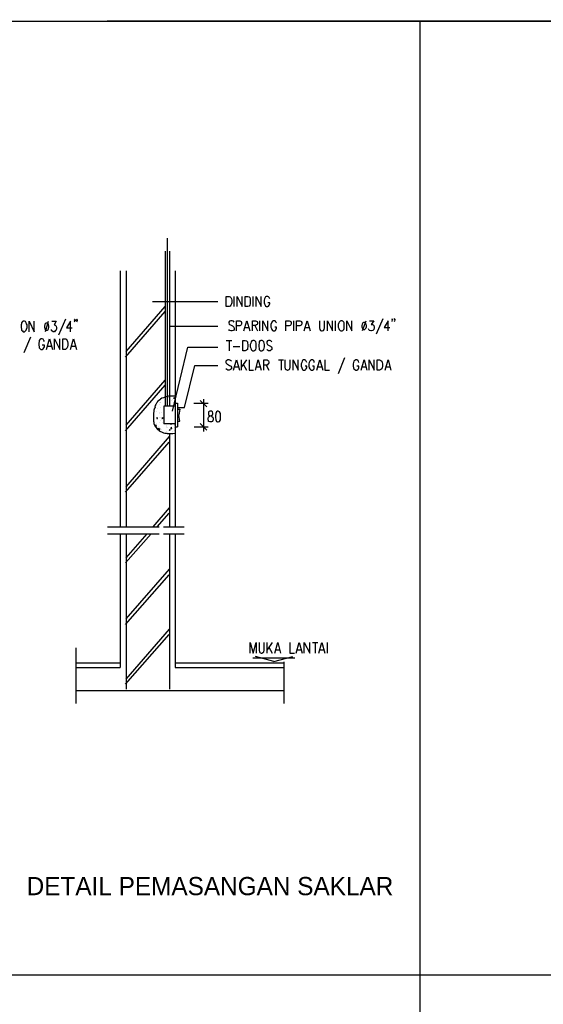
# Model space of a CAD drawing. Header units: millimetres. Extents: x 0 to 420, y 0 to 297.
# Tile 9 of 25: x 109 to 162, y 146 to 245. Entities that reach past the tile are written whole.
import ezdxf

# ---------------------------------------------------------------- set-up
doc = ezdxf.new("R2010")
doc.units = ezdxf.units.MM
doc.layers.add('LINE_000000', color=7, linetype='Continuous')
doc.layers.add('TEXT', color=7, linetype='Continuous')

msp = doc.modelspace()

# ---------------------------------------------------------------- linework, layer by layer
at = {"layer": 'LINE_000000', "lineweight": 25}
for p, q in [((149.733, 52.917), (149.733, 244.602)), ((124.333, 222.8), (124.333, 205.909)), ((124.121, 221.488), (124.121, 205.909)), ((124.545, 221.488), (124.545, 205.909)), ((119.592, 219.541), (119.592, 193.802)), ((120.184, 219.541), (120.184, 193.802)), ((125.137, 219.541), (125.137, 193.802)), ((131.064, 215.942), (131.064, 216.958)), ((132.969, 215.942), (132.969, 216.958)), ((120.184, 211.413), (124.121, 215.942)), ((122.851, 216.45), (129.413, 216.45)), ((120.142, 210.862), (124.121, 215.434)), ((112.353, 214.418), (112.056, 213.402)), ((114.088, 214.672), (113.411, 213.064)), ((124.545, 213.953), (129.413, 213.953)), ((132.165, 213.826), (132.546, 213.826)), ((133.138, 214.037), (133.392, 213.487)), ((133.646, 213.487), (133.646, 214.503)), ((137.033, 213.487), (137.033, 214.503)), ((138.218, 213.826), (138.557, 213.826)), ((141.224, 213.487), (141.224, 214.503)), ((144.272, 214.461), (143.933, 213.487)), ((146.008, 214.715), (145.33, 213.148)), ((110.575, 212.852), (109.897, 211.286)), ((112.31, 211.963), (112.691, 211.963)), ((114.723, 211.963), (115.062, 211.963)), ((124.841, 205.401), (126.407, 211.836)), ((126.407, 211.836), (129.413, 211.836)), ((130.26, 212.513), (130.81, 212.513)), ((130.556, 212.513), (130.556, 211.497)), ((130.937, 211.921), (131.614, 211.921)), ((126.069, 205.782), (127.085, 210.016)), ((127.085, 210.016), (129.413, 210.016)), ((131.064, 209.889), (131.445, 209.889)), ((131.784, 209.55), (131.784, 210.566)), ((132.292, 210.566), (131.784, 209.889)), ((131.953, 210.143), (132.292, 209.55)), ((133.308, 209.889), (133.689, 209.889)), ((134.281, 210.058), (134.535, 209.55)), ((135.509, 210.566), (136.017, 210.566)), ((135.763, 210.566), (135.763, 209.55)), ((139.446, 209.889), (139.827, 209.889)), ((142.155, 210.778), (141.52, 209.169)), ((143.891, 209.889), (144.272, 209.889)), ((146.304, 209.889), (146.685, 209.889)), ((120.142, 203.454), (124.121, 208.026)), ((120.184, 204.004), (124.121, 208.534)), ((124.545, 206.883), (124.587, 206.883)), ((124.545, 206.798), (124.587, 206.883)), ((125.01, 206.925), (125.01, 206.925)), ((125.137, 206.925), (125.137, 206.925)), ((123.317, 206.333), (123.317, 206.333)), ((123.317, 206.333), (123.317, 206.333)), ((123.529, 206.333), (123.529, 206.333)), ((123.529, 206.121), (123.529, 206.121)), ((123.613, 206.248), (123.613, 206.248)), ((123.656, 206.333), (123.656, 206.333)), ((123.994, 206.798), (123.994, 206.798)), ((123.994, 206.798), (123.994, 206.798)), ((125.137, 205.909), (123.994, 205.909)), ((123.994, 205.909), (123.994, 204.131)), ((124.121, 206.671), (124.121, 206.671)), ((124.587, 206.841), (124.587, 206.841)), ((124.799, 206.502), (124.799, 206.502)), ((124.883, 206.629), (124.883, 206.629)), ((124.968, 206.714), (125.053, 206.798)), ((124.968, 206.714), (125.053, 206.714)), ((124.968, 205.994), (124.968, 205.994)), ((125.053, 206.714), (125.053, 206.798)), ((125.137, 206.206), (125.349, 206.206)), ((125.349, 206.206), (125.349, 203.835)), ((127, 206.206), (128.439, 206.206)), ((128.312, 205.867), (127.635, 206.502)), ((127.974, 206.629), (127.974, 203.369)), ((122.936, 205.274), (122.978, 205.274)), ((122.978, 205.359), (123.021, 205.359)), ((122.978, 205.274), (123.021, 205.359)), ((123.021, 205.571), (123.021, 205.655)), ((123.021, 205.571), (123.021, 205.571)), ((123.063, 205.782), (123.148, 205.867)), ((123.063, 205.782), (123.148, 205.782)), ((123.148, 205.782), (123.148, 205.867)), ((123.148, 205.74), (123.148, 205.74)), ((123.232, 205.359), (123.232, 205.359)), ((123.359, 205.655), (123.359, 205.655)), ((123.529, 205.147), (123.529, 205.147)), ((123.571, 205.274), (123.571, 205.274)), ((123.613, 205.74), (123.613, 205.74)), ((123.698, 205.317), (123.698, 205.317)), ((125.307, 205.782), (126.069, 205.782)), ((122.936, 204.597), (122.936, 204.597)), ((123.105, 203.92), (123.19, 204.047)), ((123.105, 203.92), (123.232, 203.877)), ((123.232, 203.877), (123.19, 204.047)), ((123.275, 204.682), (123.359, 204.766)), ((123.275, 204.724), (123.275, 204.724)), ((123.275, 204.682), (123.359, 204.682)), ((123.275, 204.216), (123.275, 204.216)), ((123.317, 204.766), (123.317, 204.766)), ((123.359, 204.682), (123.359, 204.766)), ((123.529, 204.301), (123.529, 204.301)), ((123.571, 204.766), (123.571, 204.766)), ((123.656, 204.766), (123.656, 204.766)), ((123.656, 204.47), (123.656, 204.47)), ((123.698, 204.597), (123.698, 204.597)), ((123.783, 204.724), (123.867, 204.766)), ((123.783, 204.724), (123.867, 204.682)), ((123.825, 204.258), (123.825, 204.258)), ((123.867, 204.682), (123.867, 204.766)), ((125.137, 204.131), (123.994, 204.131)), ((124.206, 203.962), (124.206, 203.962)), ((124.291, 203.92), (124.291, 203.92)), ((124.672, 204.131), (124.714, 204.089)), ((124.714, 204.089), (124.714, 204.131)), ((125.01, 204.004), (125.01, 204.004)), ((125.053, 204.089), (125.053, 204.089)), ((128.312, 203.496), (127.635, 204.174)), ((123.359, 203.793), (123.359, 203.793)), ((123.402, 203.666), (123.529, 203.708)), ((123.444, 203.835), (123.444, 203.835)), ((123.444, 203.708), (123.444, 203.708)), ((123.486, 203.581), (123.571, 203.666)), ((123.486, 203.581), (123.571, 203.581)), ((123.529, 203.793), (123.529, 203.793)), ((123.571, 203.581), (123.571, 203.666)), ((123.74, 203.623), (123.74, 203.623)), ((124.206, 203.793), (124.206, 203.793)), ((124.248, 203.412), (124.248, 203.412)), ((124.333, 203.285), (124.333, 203.285)), ((124.375, 203.793), (124.375, 203.793)), ((124.502, 203.623), (124.502, 203.623)), ((124.545, 203.496), (124.587, 203.581)), ((124.545, 203.496), (124.629, 203.496)), ((124.545, 203.158), (124.545, 193.802)), ((124.629, 203.496), (124.587, 203.581)), ((124.672, 203.666), (124.756, 203.793)), ((124.672, 203.666), (124.799, 203.666)), ((124.714, 203.877), (124.714, 203.877)), ((124.799, 203.666), (124.756, 203.793)), ((124.883, 203.369), (124.883, 203.369)), ((125.01, 203.75), (125.01, 203.75)), ((125.01, 203.496), (125.01, 203.496)), ((125.01, 203.2), (125.01, 203.2)), ((125.137, 203.835), (125.349, 203.835)), ((127.042, 203.835), (128.439, 203.835)), ((120.142, 197.273), (124.502, 202.311)), ((120.184, 197.824), (124.545, 202.861)), ((122.894, 193.802), (124.545, 195.707)), ((123.317, 193.802), (124.502, 195.157)), ((118.322, 193.802), (123.529, 193.802)), ((118.322, 193.082), (123.529, 193.082)), ((119.592, 193.082), (119.592, 179.663)), ((120.142, 190.161), (122.724, 193.082)), ((120.184, 193.082), (120.184, 177.461)), ((120.184, 190.669), (122.301, 193.082)), ((123.952, 193.802), (126.026, 193.802)), ((123.952, 193.082), (126.026, 193.082)), ((124.545, 193.082), (124.545, 177.461)), ((125.137, 193.082), (125.137, 179.663)), ((120.184, 184.531), (124.545, 189.526)), ((120.142, 183.981), (124.502, 188.976)), ((120.184, 178.477), (124.545, 183.515)), ((120.142, 177.969), (124.502, 182.965)), ((134.366, 181.102), (134.366, 182.16)), ((134.874, 182.16), (134.366, 181.441)), ((138.938, 182.16), (139.446, 182.16)), ((139.192, 182.16), (139.192, 181.102)), ((140.42, 181.102), (140.42, 182.16)), ((115.147, 181.61), (115.147, 176.022)), ((134.535, 181.695), (134.874, 181.102)), ((135.255, 181.441), (135.636, 181.441)), ((137.414, 181.441), (137.795, 181.441)), ((139.7, 181.441), (140.081, 181.441)), ((132.927, 180.636), (137.16, 180.636)), ((135.043, 180.255), (133.181, 180.763)), ((135.043, 180.255), (136.948, 180.763)), ((136.059, 180.213), (136.059, 176.022)), ((115.147, 180.128), (119.592, 180.128)), ((115.147, 179.663), (119.592, 179.663)), ((125.137, 180.128), (136.059, 180.128)), ((125.137, 179.663), (136.059, 179.663)), ((130.387, 180.128), (132.884, 180.128)), ((115.147, 177.334), (136.059, 177.334)), ((71.078, 148.759), (307.086, 148.759))]:
    msp.add_line(p, q, dxfattribs=at)
for points in [[(71.078, 244.602), (71.078, 53.086), (307.086, 52.917), (307.044, 244.771), (71.078, 244.602)], [(71.078, 244.602), (71.078, 52.917), (307.086, 52.917), (307.086, 244.602), (71.078, 244.602)], [(130.26, 215.942), (130.26, 216.958), (130.556, 216.958), (130.641, 216.916), (130.725, 216.831), (130.768, 216.704), (130.81, 216.577), (130.81, 216.323), (130.768, 216.196), (130.725, 216.069), (130.641, 215.985), (130.556, 215.942), (130.26, 215.942)], [(132.165, 215.942), (132.165, 216.958), (132.419, 216.958), (132.546, 216.916), (132.63, 216.831), (132.673, 216.704), (132.673, 216.577), (132.673, 216.323), (132.673, 216.196), (132.63, 216.069), (132.546, 215.985), (132.419, 215.942), (132.165, 215.942)], [(109.855, 214.461), (109.77, 214.418), (109.686, 214.291), (109.686, 214.207), (109.643, 214.08), (109.643, 213.826), (109.686, 213.656), (109.686, 213.572), (109.77, 213.487), (109.855, 213.402), (109.982, 213.402), (110.067, 213.487), (110.151, 213.572), (110.194, 213.656), (110.236, 213.826), (110.236, 214.08), (110.194, 214.207), (110.151, 214.291), (110.067, 214.418), (109.982, 214.461), (109.855, 214.461)], [(112.141, 214.249), (112.056, 214.207), (112.014, 214.122), (111.972, 213.953), (111.972, 213.868), (112.014, 213.699), (112.056, 213.614), (112.141, 213.572), (112.268, 213.572), (112.353, 213.614), (112.395, 213.699), (112.437, 213.868), (112.437, 213.953), (112.395, 214.122), (112.353, 214.207), (112.268, 214.249), (112.141, 214.249)], [(141.774, 214.503), (141.69, 214.461), (141.605, 214.376), (141.563, 214.291), (141.52, 214.122), (141.52, 213.868), (141.563, 213.741), (141.605, 213.614), (141.69, 213.529), (141.774, 213.487), (141.901, 213.487), (141.986, 213.529), (142.071, 213.614), (142.113, 213.741), (142.113, 213.868), (142.113, 214.122), (142.113, 214.291), (142.071, 214.376), (141.986, 214.461), (141.901, 214.503), (141.774, 214.503)], [(144.06, 214.334), (143.976, 214.291), (143.933, 214.164), (143.891, 214.037), (143.891, 213.91), (143.933, 213.783), (143.976, 213.699), (144.06, 213.614), (144.187, 213.614), (144.23, 213.699), (144.314, 213.783), (144.357, 213.91), (144.357, 214.037), (144.314, 214.164), (144.23, 214.291), (144.187, 214.334), (144.06, 214.334)], [(113.834, 211.624), (113.834, 212.683), (114.088, 212.683), (114.173, 212.64), (114.258, 212.513), (114.3, 212.429), (114.342, 212.259), (114.342, 212.048), (114.3, 211.878), (114.258, 211.794), (114.173, 211.667), (114.088, 211.624), (113.834, 211.624)], [(131.911, 211.497), (131.911, 212.513), (132.165, 212.513), (132.292, 212.471), (132.376, 212.386), (132.376, 212.259), (132.419, 212.132), (132.419, 211.878), (132.376, 211.751), (132.376, 211.624), (132.292, 211.54), (132.165, 211.497), (131.911, 211.497)], [(132.927, 212.513), (132.842, 212.471), (132.757, 212.386), (132.715, 212.259), (132.673, 212.132), (132.673, 211.878), (132.715, 211.751), (132.757, 211.624), (132.842, 211.54), (132.927, 211.497), (133.054, 211.497), (133.138, 211.54), (133.223, 211.624), (133.265, 211.751), (133.265, 211.878), (133.265, 212.132), (133.265, 212.259), (133.223, 212.386), (133.138, 212.471), (133.054, 212.513), (132.927, 212.513)], [(133.731, 212.513), (133.646, 212.471), (133.562, 212.386), (133.562, 212.259), (133.519, 212.132), (133.519, 211.878), (133.562, 211.751), (133.562, 211.624), (133.646, 211.54), (133.731, 211.497), (133.858, 211.497), (133.943, 211.54), (134.027, 211.624), (134.07, 211.751), (134.112, 211.878), (134.112, 212.132), (134.07, 212.259), (134.027, 212.386), (133.943, 212.471), (133.858, 212.513), (133.731, 212.513)], [(145.415, 209.55), (145.415, 210.566), (145.669, 210.566), (145.796, 210.524), (145.881, 210.439), (145.923, 210.312), (145.965, 210.185), (145.965, 209.931), (145.923, 209.762), (145.881, 209.677), (145.796, 209.592), (145.669, 209.55), (145.415, 209.55)], [(128.609, 205.401), (128.482, 205.359), (128.482, 205.232), (128.482, 205.147), (128.482, 205.063), (128.566, 204.978), (128.736, 204.936), (128.82, 204.893), (128.905, 204.809), (128.947, 204.682), (128.947, 204.555), (128.905, 204.47), (128.863, 204.385), (128.778, 204.343), (128.609, 204.343), (128.482, 204.385), (128.482, 204.47), (128.439, 204.555), (128.439, 204.682), (128.482, 204.809), (128.524, 204.893), (128.651, 204.936), (128.778, 204.978), (128.863, 205.063), (128.905, 205.147), (128.905, 205.232), (128.863, 205.359), (128.778, 205.401), (128.609, 205.401)], [(129.371, 205.401), (129.286, 205.359), (129.201, 205.19), (129.159, 204.936), (129.159, 204.809), (129.201, 204.555), (129.286, 204.385), (129.371, 204.343), (129.455, 204.343), (129.582, 204.385), (129.667, 204.555), (129.667, 204.809), (129.667, 204.936), (129.667, 205.19), (129.582, 205.359), (129.455, 205.401), (129.371, 205.401)]]:
    msp.add_lwpolyline(points, close=True, dxfattribs=at)
for points in [[(131.36, 215.942), (131.36, 216.958), (131.868, 215.942), (131.868, 216.958)], [(133.265, 215.942), (133.265, 216.958), (133.773, 215.942), (133.773, 216.958)], [(134.62, 216.704), (134.578, 216.831), (134.493, 216.916), (134.451, 216.958), (134.281, 216.958), (134.197, 216.916), (134.154, 216.831), (134.112, 216.704), (134.07, 216.577), (134.07, 216.323), (134.112, 216.196), (134.154, 216.069), (134.197, 215.985), (134.281, 215.942), (134.451, 215.942), (134.493, 215.985), (134.578, 216.069), (134.62, 216.196), (134.62, 216.323), (134.451, 216.323)], [(110.448, 213.402), (110.448, 214.461), (110.956, 213.402), (110.956, 214.461)], [(112.734, 214.461), (113.157, 214.461), (112.945, 214.08), (113.03, 214.08), (113.115, 213.995), (113.157, 213.953), (113.199, 213.826), (113.199, 213.699), (113.157, 213.572), (113.072, 213.487), (112.988, 213.402), (112.861, 213.402), (112.734, 213.487), (112.691, 213.529), (112.691, 213.614)], [(114.596, 213.402), (114.596, 214.461), (114.215, 213.783), (114.766, 213.783)], [(115.062, 214.588), (115.02, 214.672), (114.977, 214.588), (115.02, 214.545), (115.062, 214.588), (115.062, 214.503), (115.02, 214.418), (114.977, 214.376)], [(115.274, 214.588), (115.231, 214.672), (115.189, 214.588), (115.231, 214.545), (115.274, 214.588), (115.274, 214.503), (115.231, 214.418), (115.189, 214.376)], [(131.064, 214.376), (130.979, 214.461), (130.852, 214.503), (130.725, 214.503), (130.598, 214.461), (130.514, 214.376), (130.514, 214.291), (130.556, 214.164), (130.598, 214.122), (130.683, 214.08), (130.895, 213.995), (130.979, 213.91), (131.022, 213.868), (131.064, 213.783), (131.064, 213.614), (130.979, 213.529), (130.852, 213.487), (130.725, 213.487), (130.598, 213.529), (130.514, 213.614)], [(131.276, 213.487), (131.276, 214.503), (131.614, 214.503), (131.699, 214.461), (131.741, 214.418), (131.784, 214.334), (131.784, 214.164), (131.741, 214.08), (131.699, 214.037), (131.614, 213.995), (131.276, 213.995)], [(132.038, 213.487), (132.334, 214.503), (132.63, 213.487)], [(132.884, 213.487), (132.884, 214.503), (133.181, 214.503), (133.308, 214.461), (133.35, 214.418), (133.392, 214.334), (133.392, 214.207), (133.35, 214.122), (133.308, 214.08), (133.181, 214.037), (132.884, 214.037)], [(133.943, 213.487), (133.943, 214.503), (134.451, 213.487), (134.451, 214.503)], [(135.297, 214.291), (135.255, 214.376), (135.213, 214.461), (135.128, 214.503), (134.959, 214.503), (134.916, 214.461), (134.832, 214.376), (134.789, 214.291), (134.747, 214.122), (134.747, 213.868), (134.789, 213.741), (134.832, 213.614), (134.916, 213.529), (134.959, 213.487), (135.128, 213.487), (135.213, 213.529), (135.255, 213.614), (135.297, 213.741), (135.297, 213.868), (135.128, 213.868)], [(136.229, 213.487), (136.229, 214.503), (136.567, 214.503), (136.694, 214.461), (136.737, 214.418), (136.779, 214.334), (136.779, 214.164), (136.737, 214.08), (136.694, 214.037), (136.567, 213.995), (136.229, 213.995)], [(137.329, 213.487), (137.329, 214.503), (137.668, 214.503), (137.753, 214.461), (137.795, 214.418), (137.837, 214.334), (137.837, 214.164), (137.795, 214.08), (137.753, 214.037), (137.668, 213.995), (137.329, 213.995)], [(138.091, 213.487), (138.388, 214.503), (138.684, 213.487)], [(139.615, 214.503), (139.615, 213.783), (139.658, 213.614), (139.742, 213.529), (139.827, 213.487), (139.912, 213.487), (140.039, 213.529), (140.081, 213.614), (140.123, 213.783), (140.123, 214.503)], [(140.42, 213.487), (140.42, 214.503), (140.928, 213.487), (140.928, 214.503)], [(142.367, 213.487), (142.367, 214.503), (142.875, 213.487), (142.875, 214.503)], [(144.653, 214.503), (145.076, 214.503), (144.822, 214.122), (144.949, 214.122), (145.034, 214.08), (145.076, 214.037), (145.119, 213.868), (145.119, 213.783), (145.076, 213.614), (144.992, 213.529), (144.865, 213.487), (144.78, 213.487), (144.653, 213.529), (144.611, 213.572), (144.568, 213.699)], [(146.516, 213.487), (146.516, 214.503), (146.135, 213.826), (146.685, 213.826)], [(146.939, 214.672), (146.897, 214.715), (146.897, 214.672), (146.897, 214.63), (146.939, 214.672), (146.939, 214.588), (146.897, 214.461), (146.897, 214.418)], [(147.193, 214.672), (147.151, 214.715), (147.108, 214.672), (147.151, 214.63), (147.193, 214.672), (147.193, 214.588), (147.151, 214.461), (147.108, 214.418)], [(111.972, 212.429), (111.929, 212.513), (111.845, 212.64), (111.76, 212.683), (111.633, 212.683), (111.548, 212.64), (111.464, 212.513), (111.464, 212.429), (111.421, 212.259), (111.421, 212.048), (111.464, 211.878), (111.464, 211.794), (111.548, 211.667), (111.633, 211.624), (111.76, 211.624), (111.845, 211.667), (111.929, 211.794), (111.972, 211.878), (111.972, 212.048), (111.76, 212.048)], [(112.183, 211.624), (112.48, 212.683), (112.776, 211.624)], [(112.988, 211.624), (112.988, 212.683), (113.538, 211.624), (113.538, 212.683)], [(114.596, 211.624), (114.893, 212.683), (115.189, 211.624)], [(134.832, 212.386), (134.747, 212.471), (134.662, 212.513), (134.493, 212.513), (134.408, 212.471), (134.324, 212.386), (134.324, 212.259), (134.366, 212.175), (134.408, 212.132), (134.451, 212.09), (134.705, 211.963), (134.747, 211.921), (134.789, 211.878), (134.832, 211.794), (134.832, 211.624), (134.747, 211.54), (134.662, 211.497), (134.493, 211.497), (134.408, 211.54), (134.324, 211.624)], [(130.768, 210.439), (130.683, 210.524), (130.556, 210.566), (130.429, 210.566), (130.302, 210.524), (130.217, 210.439), (130.217, 210.312), (130.26, 210.227), (130.302, 210.185), (130.387, 210.143), (130.598, 210.016), (130.683, 209.973), (130.725, 209.931), (130.768, 209.846), (130.768, 209.677), (130.683, 209.592), (130.556, 209.55), (130.429, 209.55), (130.302, 209.592), (130.217, 209.677)], [(130.979, 209.55), (131.276, 210.566), (131.572, 209.55)], [(132.546, 210.566), (132.546, 209.55), (133.011, 209.55)], [(133.181, 209.55), (133.477, 210.566), (133.773, 209.55)], [(134.027, 209.55), (134.027, 210.566), (134.366, 210.566), (134.451, 210.524), (134.493, 210.481), (134.535, 210.354), (134.535, 210.27), (134.493, 210.185), (134.451, 210.143), (134.366, 210.058), (134.027, 210.058)], [(136.144, 210.566), (136.144, 209.846), (136.186, 209.677), (136.271, 209.592), (136.398, 209.55), (136.44, 209.55), (136.567, 209.592), (136.652, 209.677), (136.694, 209.846), (136.694, 210.566)], [(136.991, 209.55), (136.991, 210.566), (137.499, 209.55), (137.499, 210.566)], [(138.345, 210.312), (138.303, 210.439), (138.218, 210.524), (138.176, 210.566), (138.007, 210.566), (137.922, 210.524), (137.88, 210.439), (137.837, 210.312), (137.795, 210.185), (137.795, 209.931), (137.837, 209.762), (137.88, 209.677), (137.922, 209.592), (138.007, 209.55), (138.176, 209.55), (138.218, 209.592), (138.303, 209.677), (138.345, 209.762), (138.345, 209.931), (138.176, 209.931)], [(139.107, 210.312), (139.107, 210.439), (139.023, 210.524), (138.938, 210.566), (138.811, 210.566), (138.726, 210.524), (138.642, 210.439), (138.599, 210.312), (138.557, 210.185), (138.557, 209.931), (138.599, 209.762), (138.642, 209.677), (138.726, 209.592), (138.811, 209.55), (138.938, 209.55), (139.023, 209.592), (139.107, 209.677), (139.107, 209.762), (139.107, 209.931), (138.938, 209.931)], [(139.361, 209.55), (139.658, 210.566), (139.954, 209.55)], [(140.166, 210.566), (140.166, 209.55), (140.631, 209.55)], [(143.595, 210.312), (143.552, 210.439), (143.468, 210.524), (143.383, 210.566), (143.256, 210.566), (143.171, 210.524), (143.087, 210.439), (143.044, 210.312), (143.002, 210.185), (143.002, 209.931), (143.044, 209.762), (143.087, 209.677), (143.171, 209.592), (143.256, 209.55), (143.383, 209.55), (143.468, 209.592), (143.552, 209.677), (143.595, 209.762), (143.595, 209.931), (143.383, 209.931)], [(143.806, 209.55), (144.103, 210.566), (144.399, 209.55)], [(144.611, 209.55), (144.611, 210.566), (145.119, 209.55), (145.119, 210.566)], [(146.219, 209.55), (146.516, 210.566), (146.812, 209.55)], [(125.137, 206.925), (124.926, 206.925), (124.672, 206.925), (124.46, 206.925), (124.291, 206.883), (124.079, 206.841), (123.952, 206.756), (123.783, 206.714), (123.656, 206.629), (123.571, 206.544), (123.444, 206.46), (123.359, 206.375), (123.317, 206.29), (123.232, 206.206), (123.19, 206.079), (123.105, 205.994), (123.063, 205.867), (123.063, 205.74), (123.021, 205.613), (122.978, 205.486), (122.978, 205.359), (122.936, 205.232), (122.936, 205.105), (122.936, 204.936), (122.936, 204.809), (122.936, 204.682), (122.936, 204.555), (122.936, 204.428), (122.978, 204.301), (122.978, 204.174), (123.021, 204.089), (123.063, 203.962), (123.105, 203.877), (123.19, 203.793), (123.275, 203.666), (123.359, 203.581), (123.444, 203.539), (123.529, 203.454), (123.656, 203.369), (123.74, 203.327), (123.867, 203.285), (123.952, 203.242), (124.079, 203.2), (124.206, 203.2), (124.333, 203.158), (124.502, 203.158), (124.714, 203.158), (124.883, 203.158), (125.137, 203.2)], [(125.349, 205.613), (125.603, 205.613), (125.476, 205.02)], [(125.349, 204.428), (125.603, 204.428), (125.476, 205.02)], [(123.402, 203.666), (123.486, 203.623), (123.529, 203.708)], [(132.673, 181.102), (132.673, 182.16), (132.969, 181.102), (133.265, 182.16), (133.265, 181.102)], [(133.562, 182.16), (133.562, 181.398), (133.604, 181.229), (133.646, 181.144), (133.773, 181.102), (133.858, 181.102), (133.943, 181.144), (134.027, 181.229), (134.07, 181.398), (134.07, 182.16)], [(135.128, 181.102), (135.424, 182.16), (135.721, 181.102)], [(136.652, 182.16), (136.652, 181.102), (137.118, 181.102)], [(137.287, 181.102), (137.583, 182.16), (137.88, 181.102)], [(138.091, 181.102), (138.091, 182.16), (138.642, 181.102), (138.642, 182.16)], [(139.573, 181.102), (139.869, 182.16), (140.166, 181.102)]]:
    msp.add_lwpolyline(points, dxfattribs=at)

# ---------------------------------------------------------------- texts
at = {"layer": 'TEXT'}
msp.add_text('DETAIL PEMASANGAN SAKLAR', height=1.82991, dxfattribs=at).set_placement((110.194, 156.76))

doc.saveas('drawing.dxf')
